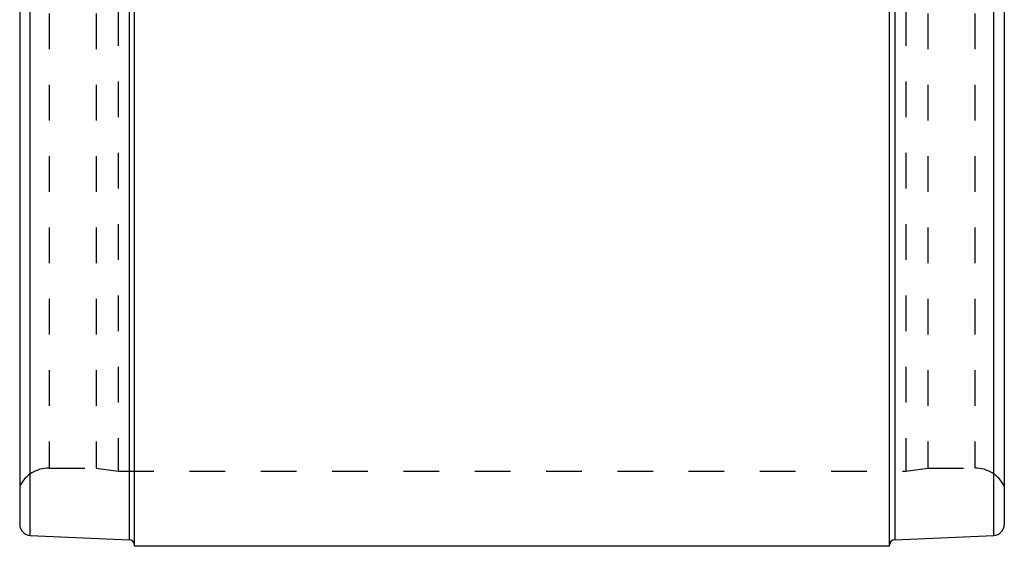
# Model space of a CAD drawing. Header units: millimetres. Extents: x 405 to 595, y 384 to 613.
# Tile 1 of 3: x 410 to 590, y 384 to 480. Entities that reach past the tile are written whole.
import ezdxf

# ---------------------------------------------------------------- set-up
doc = ezdxf.new("R2010")
doc.units = ezdxf.units.MM
doc.header["$LTSCALE"] = 65.185185
doc.linetypes.add('HIDDEN', pattern=[0.2, 0.1, -0.1])
for name, color, linetype in [('BOHRUNG', 7, 'CONTINUOUS'), ('KOERPER', 7, 'CONTINUOUS'), ('KONST.EL_MIT_GEO', 7, 'CONTINUOUS')]:
    doc.layers.add(name, color=color, linetype=linetype)

msp = doc.modelspace()

# ---------------------------------------------------------------- linework, layer by layer
at = {"layer": 'BOHRUNG', "color": 8, "linetype": 'HIDDEN'}
for p, q in [((415.36, 398.53), (424, 398.53)), ((576, 398.53), (584.64, 398.53))]:
    msp.add_line(p, q, dxfattribs=at)
at = {"layer": 'KOERPER', "color": 7, "linetype": 'CONTINUOUS'}
msp.add_line((569, 384.23), (431, 384.23), dxfattribs=at)
at = {"layer": 'KONST.EL_MIT_GEO', "color": 7, "linetype": 'CONTINUOUS'}
for p, q in [((411.91, 386.23), (411.91, 611.23)), ((588.09, 386.23), (588.09, 611.23)), ((410, 609.23), (410, 388.23)), ((590, 609.23), (590, 388.23)), ((430.04, 486.77), (430.04, 385.44)), ((431, 384.23), (431, 486.73)), ((569, 384.23), (569, 486.73)), ((569.96, 486.77), (569.96, 385.44)), ((411.91, 386.23), (430.04, 385.44)), ((569.96, 385.44), (588.09, 386.23))]:
    msp.add_line(p, q, dxfattribs=at)
at = {"layer": 'KONST.EL_MIT_GEO', "color": 8, "linetype": 'HIDDEN'}
for p, q in [((428, 599.53), (428, 397.93)), ((572, 599.53), (572, 397.93)), ((415.36, 598.93), (415.36, 398.53)), ((424, 598.93), (424, 398.53)), ((576, 598.93), (576, 398.53)), ((584.64, 598.93), (584.64, 398.53)), ((424, 398.53), (428, 397.93)), ((428, 397.93), (572, 397.93)), ((572, 397.93), (576, 398.53))]:
    msp.add_line(p, q, dxfattribs=at)
for centre, radius, start, end in [((415.36, 392.53), 6, 90, 153.2563), ((584.64, 392.53), 6, 26.7437, 90), ((430, 384.44), 1, 0, 7.2917)]:
    msp.add_arc(centre, radius, start, end, dxfattribs=at)
at = {"layer": 'KONST.EL_MIT_GEO', "color": 7, "linetype": 'CONTINUOUS'}
for centre, radius, start, end in [((412, 388.23), 2, 180, 267.5), ((588, 388.23), 2, 272.5, 360), ((430, 384.44), 1, 7.2917, 87.5), ((570, 384.44), 1, 92.5, 180)]:
    msp.add_arc(centre, radius, start, end, dxfattribs=at)

doc.saveas('drawing.dxf')
